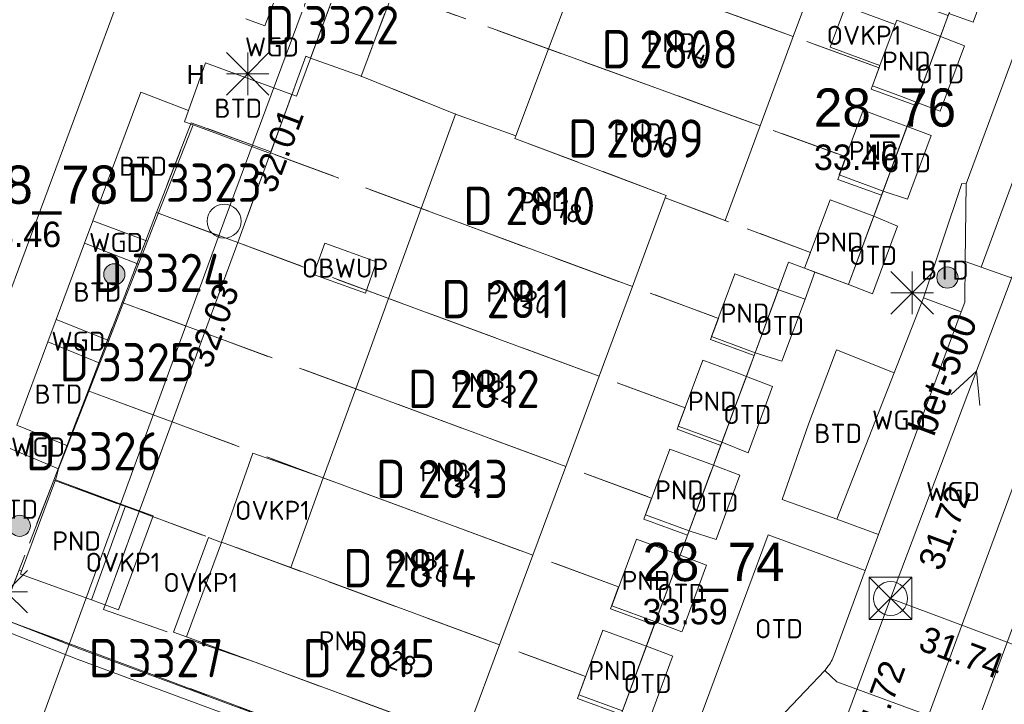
# Model space of a CAD drawing. Header units: metres. Extents: x 207644 to 210135, y 370459 to 373417.
# Tile 102 of 256: x 208334 to 208380, y 371704 to 371736. Entities that reach past the tile are written whole.
import ezdxf
from ezdxf.enums import TextEntityAlignment as Align

# ---------------------------------------------------------------- set-up
doc = ezdxf.new("R2010")
doc.units = ezdxf.units.M
doc.linetypes.add('HIDDEN2', pattern=[4.7625, 3.175, -1.5875])
for name, color, linetype in [('BTD', 7, 'Continuous'), ('CON_BxH300x300mm', 7, 'Continuous'), ('CON_BxH500x500mm', 7, 'Continuous'), ('DMM_BxH500x500mm', 7, 'Continuous'), ('GB', 1, 'Continuous'), ('GB07', 1, 'Continuous'), ('GB11', 1, 'Continuous'), ('INV_BxH300x300mm', 7, 'Continuous'), ('INV_BxH500x500mm', 7, 'Continuous'), ('KAD_perceelnummer', 212, 'Continuous'), ('KAD_sectie', 212, 'Continuous'), ('KAD_Vastgesteld_Perceel', 212, 'Continuous'), ('KO_INSPECTIE', 7, 'Continuous'), ('NAR', 7, 'Continuous'), ('NLV_inspectieput', 7, 'Continuous'), ('NNR_inspectieput', 7, 'Continuous'), ('NOD_inspectieput', 7, 'Continuous'), ('OBWUP', 7, 'Continuous'), ('OTD', 7, 'Continuous'), ('OVKP1', 7, 'Continuous'), ('PIJL', 7, 'Continuous'), ('PND', 7, 'Continuous'), ('WGD', 7, 'Continuous')]:
    doc.layers.add(name, color=color, linetype=linetype)
for name, color, linetype, lineweight in [('GIMGMV', 7, 'Continuous', 25), ('GMV', 7, 'Continuous', 25), ('GP1', 7, 'Continuous', 30), ('Q21_lantaarnpaal', 1, 'Continuous', 0), ('Q26_boom', 72, 'Continuous', 0), ('Q28_rioolput', 153, 'Continuous', 0)]:
    doc.layers.add(name, color=color, linetype=linetype, lineweight=lineweight)
doc.styles.add('ISO', font='isocpeur.ttf', dxfattribs={"height": 1})
doc.styles.add('ISOCP', font='ISOCP.shx', dxfattribs={"height": 1.8})

# ---------------------------------------------------------------- blocks, each defined once
blk = doc.blocks.new('ACMAP_ANN_TEMPLATE_Vastgesteld_Perceelnummer')
at = {"layer": 'KAD_perceelnummer', "style": 'ISOCP'}
blk.add_attdef('Perceelnummer', text='', height=1.8, dxfattribs=at).set_placement((0, 0), align=Align.MIDDLE)
at = {"layer": 'KAD_sectie', "style": 'ISOCP'}
blk.add_attdef('sectie', text='', height=1.8, dxfattribs=at).set_placement((-2.7, 0), align=Align.MIDDLE_RIGHT)
blk = doc.blocks.new('Q26')
blk.add_hatch(color=256).paths.add_polyline_path([(-0.452, -0.01, 1), (0.548, -0.01, 1)])
blk.add_circle((0.048, -0.01), 0.5)
blk = doc.blocks.new('Q21')
for p, q in [((-1, 1), (0, 0)), ((0, 1), (0, 0)), ((0, 0), (1, 1)), ((-1, 0), (0, 0)), ((-1, -1), (0, 0)), ((0, 0), (1, 0)), ((0, 0), (0, -1)), ((0, 0), (1, -1))]:
    blk.add_line(p, q)
blk = doc.blocks.new('Q28')
at = {"linetype": 'Continuous'}
for p, q in [((-1, -1), (1, 1)), ((-1, 1), (1, -1))]:
    blk.add_line(p, q, dxfattribs=at)
blk.add_lwpolyline([(1, 1), (1, -1), (-1, -1), (-1, 1)], close=True)

msp = doc.modelspace()

# ---------------------------------------------------------------- linework, layer by layer
at = {"layer": 'CON_BxH300x300mm', "color": 253, "linetype": 'Continuous', "lineweight": 13}
for points in [[(208364.08, 371781.82), (208343.5, 371726.5)], [(208323.36, 371671.54), (208343.5, 371726.5)], [(208374.88, 371708.74), (208403.42, 371698.05)]]:
    msp.add_lwpolyline(points, dxfattribs=at)
at = {"layer": 'CON_BxH500x500mm', "color": 253, "linetype": 'Continuous', "lineweight": 13}
for points in [[(208374.88, 371708.74), (208382.95, 371730.13)], [(208361.46, 371672.46), (208374.88, 371708.74)]]:
    msp.add_lwpolyline(points, dxfattribs=at)
at = {"layer": 'GB', "color": 253, "linetype": 'Continuous', "lineweight": 13}
for points in [[(208371.862, 371739.403), (208370.301, 371735.19)], [(208358.778, 371734.606), (208360.355, 371738.801)], [(208374.377, 371733.832), (208375.093, 371735.761)], [(208375.093, 371735.761), (208375.167, 371735.961)], [(208370.301, 371735.19), (208368.744, 371730.989)], [(208376.081, 371732.108), (208377.227, 371735.196)], [(208357.241, 371730.517), (208358.778, 371734.606)], [(208374.021, 371732.873), (208374.377, 371733.832)], [(208352.781, 371727.096), (208354.396, 371731.54)], [(208354.396, 371731.54), (208357.241, 371730.517)], [(208372.464, 371728.677), (208373.593, 371731.72)], [(208368.744, 371730.989), (208367.093, 371726.533)], [(208374.524, 371727.913), (208375.653, 371730.956)], [(208364.275, 371727.592), (208362.728, 371723.421)], [(208367.093, 371726.533), (208364.275, 371727.592)], [(208370.834, 371724.285), (208372.028, 371727.504)], [(208351.245, 371722.868), (208352.781, 371727.096)], [(208374.088, 371726.739), (208372.894, 371723.521)], [(208371.321, 371724.104), (208370.834, 371724.285)], [(208366.448, 371721.067), (208367.545, 371724.029)], [(208367.545, 371724.029), (208369.598, 371723.268)], [(208371.321, 371724.104), (208372.894, 371723.521)], [(208362.728, 371723.421), (208361.163, 371719.203)], [(208368.501, 371720.306), (208369.598, 371723.268)], [(208349.698, 371718.61), (208351.245, 371722.868)], [(208364.887, 371716.851), (208366.036, 371719.953)], [(208361.163, 371719.203), (208359.587, 371714.956)], [(208366.94, 371716.091), (208368.089, 371719.192)], [(208348.175, 371714.42), (208349.698, 371718.61)], [(208363.342, 371712.677), (208364.489, 371715.775)], [(208359.587, 371714.956), (208358.037, 371710.776)], [(208365.395, 371711.917), (208366.542, 371715.015)], [(208346.639, 371710.191), (208348.175, 371714.42)], [(208335.574, 371714.33), (208333.973, 371710.032)], [(208335.574, 371714.33), (208338.866, 371713.103)], [(208361.757, 371708.397), (208362.919, 371711.535)], [(208358.037, 371710.776), (208356.472, 371706.557)], [(208363.81, 371707.637), (208364.938, 371710.685)], [(208364.938, 371710.685), (208364.972, 371710.775)], [(208333.973, 371710.032), (208333.92, 371709.889)], [(208333.92, 371709.889), (208337.256, 371708.676)], [(208360.204, 371704.203), (208361.331, 371707.247)], [(208354.817, 371702.096), (208341.736, 371706.931)], [(208356.472, 371706.557), (208355.014, 371702.626)], [(208362.257, 371703.443), (208363.384, 371706.487)]]:
    msp.add_lwpolyline(points, dxfattribs=at)
at = {"layer": 'GB07', "color": 253, "linetype": 'Continuous', "lineweight": 13}
for points in [[(208370.301, 371735.19), (208360.355, 371738.801)], [(208368.744, 371730.989), (208358.778, 371734.606)], [(208357.195, 371730.395), (208357.241, 371730.517)], [(208364.32, 371727.714), (208357.195, 371730.395)], [(208364.275, 371727.592), (208364.32, 371727.714)], [(208362.728, 371723.421), (208352.781, 371727.096)], [(208361.163, 371719.203), (208351.245, 371722.868)], [(208359.587, 371714.956), (208349.698, 371718.61)], [(208358.037, 371710.776), (208348.175, 371714.42)], [(208356.472, 371706.557), (208346.639, 371710.191)]]:
    msp.add_lwpolyline(points, dxfattribs=at)
at = {"layer": 'GB11', "color": 253, "linetype": 'Continuous', "lineweight": 13}
for points in [[(208375.167, 371735.961), (208377.227, 371735.196)], [(208375.396, 371732.362), (208374.021, 371732.873)], [(208376.081, 371732.108), (208375.396, 371732.362)], [(208373.593, 371731.72), (208374.969, 371731.21)], [(208374.969, 371731.21), (208375.653, 371730.956)], [(208374.524, 371727.913), (208372.464, 371728.677)], [(208372.028, 371727.504), (208374.088, 371726.739)], [(208368.124, 371720.446), (208366.448, 371721.067)], [(208368.501, 371720.306), (208368.124, 371720.446)], [(208366.036, 371719.953), (208367.731, 371719.325)], [(208367.731, 371719.325), (208368.089, 371719.192)], [(208366.94, 371716.091), (208364.887, 371716.851)], [(208364.489, 371715.775), (208366.542, 371715.015)], [(208337.256, 371708.676), (208338.866, 371713.103)], [(208365.395, 371711.917), (208363.342, 371712.677)], [(208341.736, 371706.931), (208343.376, 371711.377)], [(208343.376, 371711.377), (208343.383, 371711.395)], [(208343.383, 371711.395), (208346.639, 371710.191)], [(208362.919, 371711.535), (208364.972, 371710.775)], [(208363.81, 371707.637), (208361.757, 371708.397)], [(208361.331, 371707.247), (208363.384, 371706.487)], [(208362.257, 371703.443), (208360.204, 371704.203)]]:
    msp.add_lwpolyline(points, dxfattribs=at)
at = {"layer": 'GIMGMV', "color": 253, "linetype": 'Continuous', "lineweight": 13}
for points in [[(208348.242, 371725.471), (208347.711, 371723.994)], [(208350.684, 371724.593), (208348.242, 371725.471)], [(208350.153, 371723.116), (208350.684, 371724.593)], [(208347.711, 371723.994), (208350.153, 371723.116)]]:
    msp.add_lwpolyline(points, dxfattribs=at)
at = {"layer": 'GMV', "color": 253, "linetype": 'Continuous', "lineweight": 13}
for points in [[(208378.765, 371735.876), (208379.931, 371739.025)], [(208338.934, 371738.051), (208328.333, 371709.469)], [(208347.566, 371734.155), (208349.002, 371738.03)], [(208345.916, 371737.033), (208345.423, 371735.702)], [(208377.227, 371735.196), (208377.627, 371736.275)], [(208377.627, 371736.275), (208378.765, 371735.876)], [(208345.423, 371735.702), (208344.522, 371736.028)], [(208378.352, 371734.761), (208377.227, 371735.196)], [(208380.855, 371734.789), (208378.431, 371728.256)], [(208377.212, 371731.681), (208378.352, 371734.761)], [(208342.632, 371733.949), (208341.833, 371731.713)], [(208346.7, 371732.46), (208342.632, 371733.949)], [(208347.566, 371734.155), (208346.909, 371732.383)], [(208337.332, 371726.519), (208339.585, 371732.568)], [(208339.585, 371732.568), (208341.833, 371731.713)], [(208346.7, 371732.46), (208345.703, 371729.729)], [(208346.909, 371732.383), (208346.7, 371732.46)], [(208375.653, 371730.956), (208376.081, 371732.108)], [(208376.081, 371732.108), (208377.212, 371731.681)], [(208341.642, 371731.18), (208341.833, 371731.713)], [(208342.047, 371731.031), (208341.642, 371731.18)], [(208342.047, 371731.031), (208340.391, 371726.813)], [(208342.221, 371730.967), (208342.047, 371731.031)], [(208345.688, 371729.688), (208342.221, 371730.967)], [(208376.787, 371730.533), (208375.653, 371730.956)], [(208375.679, 371727.54), (208376.787, 371730.533)], [(208345.703, 371729.729), (208345.688, 371729.688)], [(208379.148, 371724.339), (208381.157, 371729.786)], [(208374.088, 371726.739), (208374.524, 371727.913)], [(208374.524, 371727.913), (208375.679, 371727.54)], [(208376.434, 371722.885), (208378.229, 371728.269)], [(208378.229, 371728.269), (208378.431, 371728.256)], [(208378.394, 371724.605), (208378.431, 371728.256)], [(208336.939, 371725.463), (208337.332, 371726.519)], [(208339.9, 371725.566), (208337.332, 371726.519)], [(208340.391, 371726.813), (208339.9, 371725.566)], [(208374.088, 371726.739), (208375.205, 371726.26)], [(208375.205, 371726.26), (208374.028, 371723.082)], [(208339.9, 371725.566), (208339.47, 371724.472)], [(208335.603, 371721.875), (208336.939, 371725.463)], [(208339.47, 371724.472), (208336.939, 371725.463)], [(208378.394, 371724.605), (208378.375, 371722.683)], [(208379.148, 371724.339), (208378.394, 371724.605)], [(208338.781, 371722.719), (208339.47, 371724.472)], [(208383.849, 371722.678), (208379.148, 371724.339)], [(208370.852, 371722.837), (208371.321, 371724.104)], [(208369.598, 371723.268), (208370.852, 371722.837)], [(208374.028, 371723.082), (208372.894, 371723.521)], [(208369.767, 371719.904), (208370.852, 371722.837)], [(208376.434, 371722.885), (208375.053, 371719.359)], [(208378.2, 371722.226), (208376.434, 371722.885)], [(208338.781, 371722.719), (208338.071, 371720.888)], [(208383.849, 371722.678), (208376.661, 371703.227)], [(208378.375, 371722.683), (208378.2, 371722.226)], [(208335.21, 371720.819), (208335.603, 371721.875)], [(208338.071, 371720.888), (208335.603, 371721.875)], [(208378.2, 371722.226), (208374.315, 371711.747)], [(208337.656, 371719.818), (208338.071, 371720.888)], [(208333.75, 371716.898), (208335.21, 371720.819)], [(208337.656, 371719.818), (208335.21, 371720.819)], [(208372.326, 371720.44), (208371.019, 371716.949)], [(208375.053, 371719.359), (208372.326, 371720.44)], [(208368.089, 371719.192), (208368.501, 371720.306)], [(208368.501, 371720.306), (208369.767, 371719.904)], [(208337.156, 371718.531), (208337.656, 371719.818)], [(208369.328, 371718.718), (208368.089, 371719.192)], [(208375.053, 371719.359), (208372.355, 371712.473)], [(208368.175, 371715.602), (208369.328, 371718.718)], [(208337.156, 371718.531), (208336.135, 371715.931)], [(208336.135, 371715.931), (208333.75, 371716.898)], [(208371.019, 371716.949), (208369.769, 371713.395)], [(208335.706, 371714.839), (208333.35, 371715.825)], [(208336.135, 371715.931), (208335.706, 371714.839)], [(208366.542, 371715.015), (208366.94, 371716.091)], [(208366.94, 371716.091), (208368.175, 371715.602)], [(208367.784, 371714.548), (208366.542, 371715.015)], [(208335.574, 371714.33), (208335.625, 371714.526)], [(208335.625, 371714.526), (208335.706, 371714.839)], [(208366.662, 371711.515), (208367.784, 371714.548)], [(208369.769, 371713.395), (208372.355, 371712.473)], [(208374.315, 371711.747), (208372.355, 371712.473)], [(208364.972, 371710.775), (208365.395, 371711.917)], [(208365.395, 371711.917), (208366.662, 371711.515)], [(208369.116, 371711.74), (208368.152, 371709.166)], [(208373.686, 371710.051), (208369.116, 371711.74)], [(208373.686, 371710.051), (208374.315, 371711.747)], [(208366.218, 371710.314), (208364.972, 371710.775)], [(208366.168, 371710.18), (208366.218, 371710.314)], [(208333.973, 371710.032), (208333.842, 371710.081)], [(208365.08, 371707.239), (208366.168, 371710.18)], [(208373.686, 371710.051), (208372.229, 371706.085)], [(208379.19, 371703.496), (208381.408, 371709.478)], [(208368.152, 371709.166), (208365.56, 371702.151)], [(208332.964, 371707.828), (208336.74, 371706.36)], [(208363.384, 371706.487), (208363.81, 371707.637)], [(208363.81, 371707.637), (208365.057, 371707.176)], [(208336.58, 371705.886), (208332.804, 371707.354)], [(208365.057, 371707.176), (208365.08, 371707.239)], [(208336.74, 371706.36), (208360.132, 371697.712)], [(208364.631, 371706.026), (208363.384, 371706.487)], [(208362.787, 371696.18), (208336.58, 371705.886)], [(208363.518, 371703.018), (208364.604, 371705.954)], [(208364.604, 371705.954), (208364.631, 371706.026)], [(208371.785, 371705.351), (208368.705, 371702.113)], [(208371.895, 371705.497), (208371.785, 371705.351)], [(208372.357, 371704.808), (208371.785, 371705.351)], [(208376.661, 371703.227), (208372.357, 371704.808)]]:
    msp.add_lwpolyline(points, dxfattribs=at)
msp.add_lwpolyline([(208372.229, 371706.085, -0.095377), (208371.895, 371705.497)], format="xyb", dxfattribs=at)
at = {"layer": 'GP1', "color": 253, "linetype": 'Continuous', "lineweight": 13}
for points in [[(208374.377, 371733.832), (208372.041, 371734.699), (208372.757, 371736.628), (208375.093, 371735.761)], [(208343.383, 371711.395), (208344.856, 371715.586)], [(208344.856, 371715.586), (208348.175, 371714.42)], [(208338.866, 371713.103), (208340.162, 371712.624), (208338.527, 371708.205), (208337.256, 371708.676)], [(208341.736, 371706.931), (208341.126, 371707.157), (208342.769, 371711.602), (208343.376, 371711.377)]]:
    msp.add_lwpolyline(points, dxfattribs=at)
at = {"layer": 'KAD_Vastgesteld_Perceel', "color": 253, "linetype": 'HIDDEN2', "lineweight": 13}
for points in [[(208362.195, 371703.277), (208363.333, 371706.35), (208363.757, 371707.494), (208365.321, 371711.718), (208366.888, 371715.948), (208368.453, 371720.175), (208370.078, 371724.565), (208370.832, 371724.286), (208372.894, 371723.521), (208374.455, 371727.727), (208376.028, 371731.968), (208377.595, 371736.19), (208379.166, 371740.423), (208380.733, 371744.644), (208382.306, 371748.882), (208383.877, 371753.116), (208385.876, 371758.502), (208386.922, 371761.32), (208387.571, 371777.801)], [(208349.043, 371738.138), (208347.576, 371734.182), (208347.353, 371734.263), (208345.708, 371729.77), (208341.955, 371731.136), (208340.326, 371726.903), (208338.699, 371722.673), (208337.098, 371718.512), (208335.482, 371714.313), (208332.982, 371707.817), (208360.567, 371697.55)]]:
    msp.add_lwpolyline(points, dxfattribs=at)
for points in [[(208354.608, 371745.665), (208375.903, 371737.936), (208375.529, 371736.935), (208377.595, 371736.19), (208376.028, 371731.968), (208373.966, 371732.711), (208374.34, 371733.724), (208353.024, 371741.462), (208354.608, 371745.665)], [(208353.024, 371741.462), (208374.34, 371733.724), (208373.966, 371732.711), (208376.028, 371731.968), (208374.455, 371727.727), (208372.396, 371728.469), (208372.785, 371729.522), (208351.444, 371737.268), (208353.024, 371741.462)], [(208351.444, 371737.268), (208349.958, 371733.325), (208347.576, 371734.182), (208349.043, 371738.138), (208351.444, 371737.268)], [(208351.444, 371737.268), (208372.785, 371729.522), (208372.396, 371728.469), (208374.455, 371727.727), (208372.894, 371723.521), (208370.832, 371724.286), (208371.107, 371725.024), (208364.275, 371727.592), (208364.32, 371727.714), (208357.195, 371730.395), (208357.241, 371730.517), (208354.396, 371731.541), (208349.958, 371733.325), (208351.444, 371737.268)], [(208349.958, 371733.325), (208354.396, 371731.541), (208357.241, 371730.517), (208357.195, 371730.395), (208364.32, 371727.714), (208364.275, 371727.592), (208371.107, 371725.024), (208370.832, 371724.286), (208370.078, 371724.565), (208368.453, 371720.175), (208366.405, 371720.928), (208366.776, 371721.925), (208345.689, 371729.717), (208345.708, 371729.77), (208347.353, 371734.263), (208347.576, 371734.182), (208349.958, 371733.325)], [(208344.143, 371725.492), (208340.326, 371726.903), (208341.955, 371731.136), (208345.708, 371729.77), (208345.689, 371729.717), (208344.143, 371725.492)], [(208345.689, 371729.717), (208366.776, 371721.925), (208366.405, 371720.928), (208368.453, 371720.175), (208366.888, 371715.948), (208364.837, 371716.702), (208365.209, 371717.708), (208344.143, 371725.492), (208345.689, 371729.717)], [(208342.586, 371721.238), (208338.699, 371722.673), (208340.326, 371726.903), (208344.143, 371725.492), (208342.586, 371721.238)], [(208344.143, 371725.492), (208365.209, 371717.708), (208364.837, 371716.702), (208366.888, 371715.948), (208365.321, 371711.718), (208363.264, 371712.474), (208363.629, 371713.462), (208342.586, 371721.238), (208344.143, 371725.492)], [(208338.699, 371722.673), (208342.586, 371721.238), (208341.053, 371717.051), (208337.098, 371718.512), (208338.699, 371722.673)], [(208342.586, 371721.238), (208363.629, 371713.462), (208363.264, 371712.474), (208365.321, 371711.718), (208363.757, 371707.494), (208361.696, 371708.251), (208362.078, 371709.283), (208341.053, 371717.051), (208342.586, 371721.238)], [(208337.098, 371718.512), (208341.053, 371717.051), (208339.507, 371712.826), (208335.482, 371714.313), (208337.098, 371718.512)], [(208341.053, 371717.051), (208362.078, 371709.283), (208361.696, 371708.251), (208363.757, 371707.494), (208363.333, 371706.35), (208362.195, 371703.277), (208360.134, 371704.035), (208360.514, 371705.064), (208339.507, 371712.826), (208341.053, 371717.051)], [(208360.567, 371697.55), (208332.982, 371707.817), (208335.482, 371714.313), (208339.507, 371712.826), (208337.819, 371708.215), (208345.014, 371705.719), (208358.869, 371700.598), (208358.57, 371699.791), (208360.623, 371699.031), (208360.567, 371697.55)], [(208339.507, 371712.826), (208360.514, 371705.064), (208360.134, 371704.035), (208362.195, 371703.277), (208360.623, 371699.031), (208358.57, 371699.791), (208358.869, 371700.598), (208345.014, 371705.719), (208337.819, 371708.215), (208339.507, 371712.826)]]:
    msp.add_lwpolyline(points, close=True, dxfattribs=at)
at = {"layer": 'NOD_inspectieput', "color": 253, "lineweight": 13}
for centre in [(208343.5, 371726.5), (208374.88, 371708.74)]:
    msp.add_circle(centre, 0.8, dxfattribs=at)
at = {"layer": 'PIJL', "color": 253, "lineweight": 13}
msp.add_lwpolyline([(208377.73, 371718.34), (208378.92, 371719.44), (208379.08, 371717.83)], dxfattribs=at)

# ---------------------------------------------------------------- block references
at = {"layer": 'KAD_Vastgesteld_Perceel', "color": 253, "linetype": 'HIDDEN2', "lineweight": 13}
ref = msp.add_blockref('ACMAP_ANN_TEMPLATE_Vastgesteld_Perceelnummer', (208349.508, 371735.731), dxfattribs=at)
ref.add_attrib('Perceelnummer', '3322', dxfattribs={"layer": 'KAD_perceelnummer', "lineweight": 13, "height": 1.8, "style": 'ISOCP'}).set_placement((208349.508, 371735.731), align=Align.MIDDLE)
ref.add_attrib('sectie', 'D', dxfattribs={"layer": 'KAD_sectie', "lineweight": 13, "height": 1.8, "style": 'ISOCP'}).set_placement((208346.808, 371735.731), align=Align.MIDDLE_RIGHT)
ref = msp.add_blockref('ACMAP_ANN_TEMPLATE_Vastgesteld_Perceelnummer', (208365.376, 371734.595), dxfattribs=at)
ref.add_attrib('Perceelnummer', '2808', dxfattribs={"layer": 'KAD_perceelnummer', "lineweight": 13, "height": 1.8, "style": 'ISOCP'}).set_placement((208365.376, 371734.595), align=Align.MIDDLE)
ref.add_attrib('sectie', 'D', dxfattribs={"layer": 'KAD_sectie', "lineweight": 13, "height": 1.8, "style": 'ISOCP'}).set_placement((208362.676, 371734.595), align=Align.MIDDLE_RIGHT)
ref = msp.add_blockref('ACMAP_ANN_TEMPLATE_Vastgesteld_Perceelnummer', (208363.789, 371730.394), dxfattribs=at)
ref.add_attrib('Perceelnummer', '2809', dxfattribs={"layer": 'KAD_perceelnummer', "lineweight": 13, "height": 1.8, "style": 'ISOCP'}).set_placement((208363.789, 371730.394), align=Align.MIDDLE)
ref.add_attrib('sectie', 'D', dxfattribs={"layer": 'KAD_sectie', "lineweight": 13, "height": 1.8, "style": 'ISOCP'}).set_placement((208361.089, 371730.394), align=Align.MIDDLE_RIGHT)
ref = msp.add_blockref('ACMAP_ANN_TEMPLATE_Vastgesteld_Perceelnummer', (208343.022, 371728.314), dxfattribs=at)
ref.add_attrib('Perceelnummer', '3323', dxfattribs={"layer": 'KAD_perceelnummer', "lineweight": 13, "height": 1.8, "style": 'ISOCP'}).set_placement((208343.022, 371728.314), align=Align.MIDDLE)
ref.add_attrib('sectie', 'D', dxfattribs={"layer": 'KAD_sectie', "lineweight": 13, "height": 1.8, "style": 'ISOCP'}).set_placement((208340.322, 371728.314), align=Align.MIDDLE_RIGHT)
ref = msp.add_blockref('ACMAP_ANN_TEMPLATE_Vastgesteld_Perceelnummer', (208358.858, 371727.219), dxfattribs=at)
ref.add_attrib('Perceelnummer', '2810', dxfattribs={"layer": 'KAD_perceelnummer', "lineweight": 13, "height": 1.8, "style": 'ISOCP'}).set_placement((208358.858, 371727.219), align=Align.MIDDLE)
ref.add_attrib('sectie', 'D', dxfattribs={"layer": 'KAD_sectie', "lineweight": 13, "height": 1.8, "style": 'ISOCP'}).set_placement((208356.158, 371727.219), align=Align.MIDDLE_RIGHT)
ref = msp.add_blockref('ACMAP_ANN_TEMPLATE_Vastgesteld_Perceelnummer', (208341.43, 371724.071), dxfattribs=at)
ref.add_attrib('Perceelnummer', '3324', dxfattribs={"layer": 'KAD_perceelnummer', "lineweight": 13, "height": 1.8, "style": 'ISOCP'}).set_placement((208341.43, 371724.071), align=Align.MIDDLE)
ref.add_attrib('sectie', 'D', dxfattribs={"layer": 'KAD_sectie', "lineweight": 13, "height": 1.8, "style": 'ISOCP'}).set_placement((208338.73, 371724.071), align=Align.MIDDLE_RIGHT)
ref = msp.add_blockref('ACMAP_ANN_TEMPLATE_Vastgesteld_Perceelnummer', (208357.83, 371722.833), dxfattribs=at)
ref.add_attrib('Perceelnummer', '2811', dxfattribs={"layer": 'KAD_perceelnummer', "lineweight": 13, "height": 1.8, "style": 'ISOCP'}).set_placement((208357.83, 371722.833), align=Align.MIDDLE)
ref.add_attrib('sectie', 'D', dxfattribs={"layer": 'KAD_sectie', "lineweight": 13, "height": 1.8, "style": 'ISOCP'}).set_placement((208355.13, 371722.833), align=Align.MIDDLE_RIGHT)
ref = msp.add_blockref('ACMAP_ANN_TEMPLATE_Vastgesteld_Perceelnummer', (208339.85, 371719.862), dxfattribs=at)
ref.add_attrib('Perceelnummer', '3325', dxfattribs={"layer": 'KAD_perceelnummer', "lineweight": 13, "height": 1.8, "style": 'ISOCP'}).set_placement((208339.85, 371719.862), align=Align.MIDDLE)
ref.add_attrib('sectie', 'D', dxfattribs={"layer": 'KAD_sectie', "lineweight": 13, "height": 1.8, "style": 'ISOCP'}).set_placement((208337.15, 371719.862), align=Align.MIDDLE_RIGHT)
ref = msp.add_blockref('ACMAP_ANN_TEMPLATE_Vastgesteld_Perceelnummer', (208356.246, 371718.605), dxfattribs=at)
ref.add_attrib('Perceelnummer', '2812', dxfattribs={"layer": 'KAD_perceelnummer', "lineweight": 13, "height": 1.8, "style": 'ISOCP'}).set_placement((208356.246, 371718.605), align=Align.MIDDLE)
ref.add_attrib('sectie', 'D', dxfattribs={"layer": 'KAD_sectie', "lineweight": 13, "height": 1.8, "style": 'ISOCP'}).set_placement((208353.546, 371718.605), align=Align.MIDDLE_RIGHT)
ref = msp.add_blockref('ACMAP_ANN_TEMPLATE_Vastgesteld_Perceelnummer', (208338.276, 371715.669), dxfattribs=at)
ref.add_attrib('Perceelnummer', '3326', dxfattribs={"layer": 'KAD_perceelnummer', "lineweight": 13, "height": 1.8, "style": 'ISOCP'}).set_placement((208338.276, 371715.669), align=Align.MIDDLE)
ref.add_attrib('sectie', 'D', dxfattribs={"layer": 'KAD_sectie', "lineweight": 13, "height": 1.8, "style": 'ISOCP'}).set_placement((208335.576, 371715.669), align=Align.MIDDLE_RIGHT)
ref = msp.add_blockref('ACMAP_ANN_TEMPLATE_Vastgesteld_Perceelnummer', (208354.751, 371714.366), dxfattribs=at)
ref.add_attrib('Perceelnummer', '2813', dxfattribs={"layer": 'KAD_perceelnummer', "lineweight": 13, "height": 1.8, "style": 'ISOCP'}).set_placement((208354.751, 371714.366), align=Align.MIDDLE)
ref.add_attrib('sectie', 'D', dxfattribs={"layer": 'KAD_sectie', "lineweight": 13, "height": 1.8, "style": 'ISOCP'}).set_placement((208352.051, 371714.366), align=Align.MIDDLE_RIGHT)
ref = msp.add_blockref('ACMAP_ANN_TEMPLATE_Vastgesteld_Perceelnummer', (208353.202, 371710.164), dxfattribs=at)
ref.add_attrib('Perceelnummer', '2814', dxfattribs={"layer": 'KAD_perceelnummer', "lineweight": 13, "height": 1.8, "style": 'ISOCP'}).set_placement((208353.202, 371710.164), align=Align.MIDDLE)
ref.add_attrib('sectie', 'D', dxfattribs={"layer": 'KAD_sectie', "lineweight": 13, "height": 1.8, "style": 'ISOCP'}).set_placement((208350.502, 371710.164), align=Align.MIDDLE_RIGHT)
ref = msp.add_blockref('ACMAP_ANN_TEMPLATE_Vastgesteld_Perceelnummer', (208341.225, 371705.932), dxfattribs=at)
ref.add_attrib('Perceelnummer', '3327', dxfattribs={"layer": 'KAD_perceelnummer', "lineweight": 13, "height": 1.8, "style": 'ISOCP'}).set_placement((208341.225, 371705.932), align=Align.MIDDLE)
ref.add_attrib('sectie', 'D', dxfattribs={"layer": 'KAD_sectie', "lineweight": 13, "height": 1.8, "style": 'ISOCP'}).set_placement((208338.525, 371705.932), align=Align.MIDDLE_RIGHT)
ref = msp.add_blockref('ACMAP_ANN_TEMPLATE_Vastgesteld_Perceelnummer', (208351.292, 371705.929), dxfattribs=at)
ref.add_attrib('Perceelnummer', '2815', dxfattribs={"layer": 'KAD_perceelnummer', "lineweight": 13, "height": 1.8, "style": 'ISOCP'}).set_placement((208351.292, 371705.929), align=Align.MIDDLE)
ref.add_attrib('sectie', 'D', dxfattribs={"layer": 'KAD_sectie', "lineweight": 13, "height": 1.8, "style": 'ISOCP'}).set_placement((208348.592, 371705.929), align=Align.MIDDLE_RIGHT)
at = {"layer": 'Q21_lantaarnpaal', "color": 253}
for p in [(208344.614, 371733.436), (208375.896, 371723.124), (208333.249, 371709.058)]:
    msp.add_blockref('Q21', p, dxfattribs=at)
at = {"layer": 'Q26_boom', "color": 253}
for p in [(208338.287, 371724.007), (208377.508, 371723.855), (208333.837, 371712.169)]:
    msp.add_blockref('Q26', p, dxfattribs=at)
at = {"layer": 'Q28_rioolput', "color": 253}
msp.add_blockref('Q28', (208374.877, 371708.743), dxfattribs=at)

# ---------------------------------------------------------------- texts
at = {"layer": 'BTD', "color": 253, "linetype": 'Continuous', "lineweight": 13, "style": 'ISO'}
for p in [(208344.171, 371731.817), (208339.69, 371729.086), (208377.433, 371724.197), (208337.537, 371723.166), (208335.703, 371718.362), (208372.411, 371716.511), (208333.618, 371712.939)]:
    msp.add_text('BTD', height=0.9, dxfattribs=at).set_placement(p, align=Align.MIDDLE_CENTER)
at = {"layer": 'DMM_BxH500x500mm', "color": 253, "lineweight": 13}
msp.add_text('bet-500', height=1.3, rotation=69.33, dxfattribs=at).set_placement((208376.91, 371716.31))
at = {"layer": 'INV_BxH300x300mm', "color": 253, "lineweight": 13}
for s, rotation, p in [('32.01', 69.59, (208345.88, 371727.75)), ('32.03', 69.87, (208342.85, 371719.5)), ('31.74', 339.47, (208376.12, 371706.35))]:
    msp.add_text(s, height=1.2, rotation=rotation, dxfattribs=at).set_placement(p)
at = {"layer": 'INV_BxH500x500mm', "color": 253, "lineweight": 13}
for rotation, p in [(69.33, (208377.27, 371709.98)), (69.7, (208374.21, 371701.74))]:
    msp.add_text('31.72', height=1.2, rotation=rotation, dxfattribs=at).set_placement(p)
at = {"layer": 'KO_INSPECTIE', "color": 253, "lineweight": 13}
msp.add_text('H', height=0.9, dxfattribs=at).set_placement((208341.73, 371732.96))
at = {"layer": 'NAR', "color": 253, "linetype": 'Continuous', "lineweight": 13, "style": 'ISO'}
for s, rotation, p in [('14', 340.1, (208365.763, 371734.455)), ('16', 339.7, (208364.168, 371730.152)), ('18', 339.7, (208359.775, 371726.961)), ('20', 339.7, (208358.194, 371722.699)), ('22', 339.7, (208356.623, 371718.467)), ('24', 339.7, (208355.06, 371714.253)), ('26', 339.7, (208353.503, 371710.054)), ('28', 339.7, (208351.893, 371705.714))]:
    msp.add_text(s, height=0.9, rotation=rotation, dxfattribs=at).set_placement(p, align=Align.MIDDLE_CENTER)
at = {"layer": 'NLV_inspectieput', "color": 253, "lineweight": 13}
for s, p in [('33.46', (208371.27, 371728.91)), ('33.46', (208331.82, 371725.28)), ('33.59', (208363.2, 371707.52))]:
    msp.add_text(s, height=1.2, dxfattribs=at).set_placement(p)
at = {"layer": 'NNR_inspectieput', "color": 253, "lineweight": 13}
for s, p in [('28_76', (208371.27, 371730.95)), ('28_78', (208331.82, 371727.32)), ('28_74', (208363.2, 371709.56))]:
    msp.add_text(s, height=1.8, dxfattribs=at).set_placement(p)
at = {"layer": 'OBWUP', "color": 253, "linetype": 'Continuous', "lineweight": 13, "style": 'ISO'}
msp.add_text('OBWUP', height=0.9, dxfattribs=at).set_placement((208349.198, 371724.293), align=Align.MIDDLE_CENTER)
at = {"layer": 'OTD', "color": 253, "linetype": 'Continuous', "lineweight": 13, "style": 'ISO'}
for p in [(208377.217, 371733.432), (208375.656, 371729.251), (208374.05, 371724.889), (208369.677, 371721.587), (208368.134, 371717.397), (208366.59, 371713.268), (208365.014, 371708.976), (208369.623, 371707.316), (208363.444, 371704.735)]:
    msp.add_text('OTD', height=0.9, dxfattribs=at).set_placement(p, align=Align.MIDDLE_CENTER)
at = {"layer": 'OVKP1', "color": 253, "linetype": 'Continuous', "lineweight": 13, "style": 'ISO'}
for p in [(208373.623, 371735.248), (208345.779, 371712.886), (208338.738, 371710.442), (208342.403, 371709.489)]:
    msp.add_text('OVKP1', height=0.9, dxfattribs=at).set_placement(p, align=Align.MIDDLE_CENTER)
at = {"layer": 'PND', "color": 253, "linetype": 'Continuous', "lineweight": 13, "style": 'ISO'}
for p in [(208364.54, 371734.899), (208375.624, 371734.034), (208362.97, 371730.654), (208374.059, 371729.816), (208358.551, 371727.425), (208372.461, 371725.512), (208356.987, 371723.144), (208368.023, 371722.168), (208355.431, 371718.907), (208366.488, 371718.022), (208353.881, 371714.688), (208364.942, 371713.846), (208336.559, 371711.446), (208352.338, 371710.484), (208363.365, 371709.586), (208349.104, 371706.744), (208361.794, 371705.345)]:
    msp.add_text('PND', height=0.9, dxfattribs=at).set_placement(p, align=Align.MIDDLE_CENTER)
at = {"layer": 'WGD', "color": 253, "linetype": 'Continuous', "lineweight": 13, "style": 'ISO'}
for p in [(208345.755, 371734.702), (208338.42, 371725.499), (208336.641, 371720.847), (208375.278, 371717.139), (208334.743, 371715.869), (208377.817, 371713.774)]:
    msp.add_text('WGD', height=0.9, dxfattribs=at).set_placement(p, align=Align.MIDDLE_CENTER)

doc.saveas('drawing.dxf')
